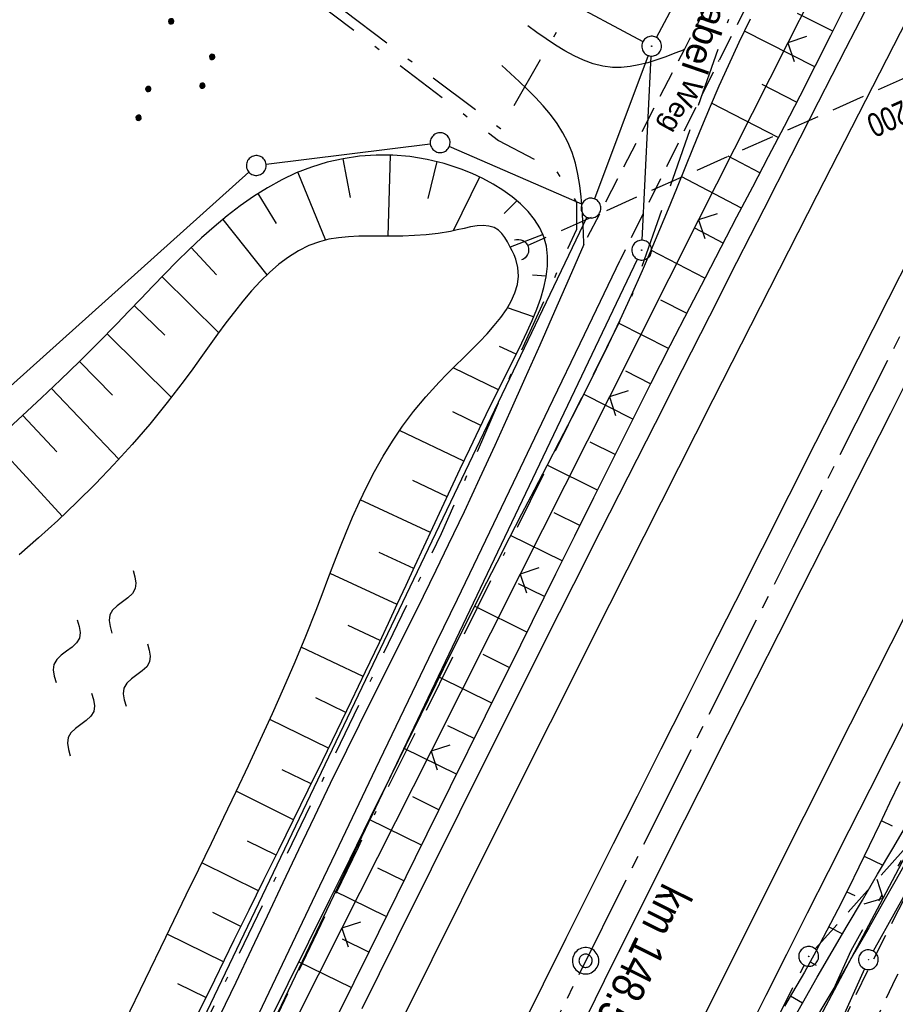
# Model space of a CAD drawing. Extents: x 512293 to 513004, y 476235 to 477180.
# Tile 8 of 25: x 512520 to 512586, y 476531 to 476606. Entities that reach past the tile are written whole.
import ezdxf
from ezdxf.enums import TextEntityAlignment as Align

# ---------------------------------------------------------------- set-up
doc = ezdxf.new("R2010")
doc.units = 0
doc.header["$LTSCALE"] = 10
doc.header["$MEASUREMENT"] = 0
for name, pattern in [('ACAD_ISO16W100', [73, 15, -6.5, 15, -6.5, 15, -7, 1, -7]), ('ACHSE', [5.5, 4, -0.5, 0.5, -0.5]), ('LT00', [0]), ('LT08', [0.42, 0.2, -0.1, 0.02, -0.1]), ('LT09', [0.54, 0.2, -0.1, 0.02, -0.1, 0.02, -0.1]), ('LT11', [0.3, 0.2, -0.1]), ('STRICHLINIE2', [0.375, 0.25, -0.125])]:
    doc.linetypes.add(name, pattern=pattern)
doc.layers.get('0').update_dxf_attribs({"linetype": 'LT00'})
for name, color, linetype in [('--WASSER_NUTZUNG', 180, 'Continuous'), ('-AX-020', 250, 'ACHSE'), ('-Haltung', 182, 'STRICHLINIE2'), ('-Haltungsbeschriftung', 182, 'LT00'), ('-ST-20-1', 250, 'LT00'), ('-ST-20-5', 250, 'LT00'), ('BAB-KABEL', 220, 'ACAD_ISO16W100'), ('BAB-KABEL_TEXT', 221, 'Continuous'), ('DFK_AB_L', 21, 'LT00'), ('DFK_AB_P', 7, 'LT00'), ('DFK_GZPKT', 250, 'LT00'), ('DFK_KATASTER', 250, 'LT00'), ('DFK_NUTZUNG', 250, 'LT00'), ('FELDWEG_TEXT', 1, 'Continuous'), ('GEMARKUNGSGRENZE', 3, 'LT09'), ('STROM_UNTER', 80, 'LT08'), ('V88_AFBR_BAB', 250, 'LT00'), ('V88_BOESCH', 250, 'LT00'), ('V88_BOSCHUNG', 250, 'LT00'), ('V88_EINFAHRT', 250, 'LT00'), ('V88_FELDWEG', 250, 'LT11'), ('V88_GRABEN', 250, 'LT00'), ('V88_KA_PRUF', 182, 'LT00'), ('V88_LD_MARK', 250, 'LT00'), ('V88_UK_DURCH', 182, 'LT00'), ('V88_ZAUN', 40, 'LT00')]:
    doc.layers.add(name, color=color, linetype=linetype)
doc.styles.add('Arial Fett', font='txt', dxfattribs={"width": 0.8})
doc.styles.add('Beschrift', font='ARIAL.TTF')
doc.styles.add('Haltungsbeschriftung', font='ARIAL.TTF', dxfattribs={"width": 0.75})

# ---------------------------------------------------------------- blocks, each defined once
blk = doc.blocks.new('SYMB7010')
at = {"color": 0, "linetype": 'ByBlock'}
for points in [[(-0.031408, 0.499213), (-0.093728, 0.49134), (-0.15457, 0.475719), (-0.212975, 0.452595), (-0.268021, 0.422333), (-0.31884, 0.385411), (-0.36463, 0.342411), (-0.40467, 0.29401), (-0.438329, 0.240973), (-0.465074, 0.184136), (-0.484486, 0.124395), (-0.496256, 0.062692), (-0.5002, 0)], [(0.5002, 0), (0.496256, 0.062692), (0.484485, 0.124395), (0.465074, 0.184136), (0.438329, 0.240973), (0.40467, 0.29401), (0.36463, 0.342411), (0.31884, 0.385411), (0.268021, 0.422333), (0.212975, 0.452595), (0.15457, 0.475719), (0.093728, 0.49134), (0.031408, 0.499213), (-0.031408, 0.499213)], [(-0.5002, 0), (-0.496256, -0.062692), (-0.484486, -0.124395), (-0.465075, -0.184136), (-0.438329, -0.240973), (-0.404671, -0.29401), (-0.36463, -0.342411), (-0.31884, -0.385411), (-0.268021, -0.422333), (-0.212975, -0.452595), (-0.154571, -0.475719), (-0.093728, -0.49134), (-0.031408, -0.499213), (0.031408, -0.499213)], [(0.031408, -0.499213), (0.093728, -0.491341), (0.15457, -0.475719), (0.212975, -0.452595), (0.268021, -0.422333), (0.31884, -0.385411), (0.36463, -0.342411), (0.404671, -0.294011), (0.438329, -0.240974), (0.465075, -0.184136), (0.484486, -0.124395), (0.496256, -0.062692), (0.500201, 0)]]:
    blk.add_lwpolyline(points, dxfattribs=at)
blk = doc.blocks.new('SYMB0003')
at = {"color": 0, "linetype": 'ByBlock'}
for p, q in [((-0.015712, 0), (0.010166, 0.012015)), ((0, -0.021257), (-0.015712, 0)), ((0.010166, 0.012015), (0, -0.021257))]:
    blk.add_line(p, q, dxfattribs=at)
for points in [[(-0.031395, 0.499013), (-0.093691, 0.491144), (-0.154509, 0.475528), (-0.21289, 0.452414), (-0.267913, 0.422164), (-0.318712, 0.385257), (-0.364484, 0.342274), (-0.404509, 0.293893), (-0.438154, 0.240877), (-0.464888, 0.184062), (-0.484292, 0.124345), (-0.496058, 0.062667), (-0.5, 0)], [(0.5, 0), (0.496057, 0.062667), (0.484292, 0.124345), (0.464888, 0.184062), (0.438153, 0.240877), (0.404509, 0.293893), (0.364484, 0.342274), (0.318712, 0.385257), (0.267913, 0.422164), (0.21289, 0.452414), (0.154509, 0.475528), (0.093691, 0.491144), (0.031395, 0.499013), (-0.031395, 0.499013)], [(-0.5, 0), (-0.496058, -0.062667), (-0.484292, -0.124345), (-0.464888, -0.184062), (-0.438154, -0.240877), (-0.404509, -0.293893), (-0.364485, -0.342274), (-0.318712, -0.385257), (-0.267914, -0.422164), (-0.21289, -0.452414), (-0.154509, -0.475529), (-0.093691, -0.491144), (-0.031395, -0.499014), (0.031395, -0.499014)], [(0.031395, -0.499014), (0.093691, -0.491144), (0.154509, -0.475529), (0.21289, -0.452414), (0.267914, -0.422164), (0.318712, -0.385257), (0.364485, -0.342274), (0.404509, -0.293893), (0.438154, -0.240877), (0.464889, -0.184062), (0.484292, -0.124345), (0.496058, -0.062667), (0.5, 0)]]:
    blk.add_lwpolyline(points, dxfattribs=at)
blk = doc.blocks.new('SYMB7250')
at = {"color": 0, "linetype": 'ByBlock'}
for points in [[(-0.25, 0.28), (-0.208333, 0.308889), (-0.166667, 0.331111), (-0.125, 0.34), (-0.083333, 0.331111), (-0.041667, 0.308889), (0, 0.28)], [(0, 0.28), (0.041667, 0.251111), (0.083333, 0.228889), (0.125, 0.22), (0.166667, 0.228889), (0.208333, 0.251111), (0.25, 0.28)], [(-0.74, 0), (-0.698333, 0.028889), (-0.656667, 0.051111), (-0.615, 0.06), (-0.573333, 0.051111), (-0.531667, 0.028889), (-0.49, 0)], [(-0.49, 0), (-0.448333, -0.028889), (-0.406667, -0.051111), (-0.365, -0.06), (-0.323333, -0.051111), (-0.281667, -0.028889), (-0.24, 0)], [(0.24, 0), (0.281667, 0.028889), (0.323333, 0.051111), (0.365, 0.06), (0.406667, 0.051111), (0.448333, 0.028889), (0.49, 0)], [(0.49, 0), (0.531667, -0.028889), (0.573333, -0.051111), (0.615, -0.06), (0.656667, -0.051111), (0.698333, -0.028889), (0.74, 0)], [(-0.25, -0.28), (-0.208333, -0.251111), (-0.166667, -0.228889), (-0.125, -0.22), (-0.083333, -0.228889), (-0.041667, -0.251111), (0, -0.28)], [(0, -0.28), (0.041667, -0.308889), (0.083333, -0.331111), (0.125, -0.34), (0.166667, -0.331111), (0.208333, -0.308889), (0.25, -0.28)]]:
    blk.add_lwpolyline(points, dxfattribs=at)
blk = doc.blocks.new('SYMB0002')
at = {"color": 0, "linetype": 'ByBlock'}
for points in [[(-0.031395, 0.499013), (-0.093691, 0.491144), (-0.154509, 0.475528), (-0.21289, 0.452414), (-0.267913, 0.422164), (-0.318712, 0.385257), (-0.364484, 0.342274), (-0.404509, 0.293893), (-0.438154, 0.240877), (-0.464888, 0.184062), (-0.484292, 0.124345), (-0.496058, 0.062667), (-0.5, 0)], [(0.5, 0), (0.496057, 0.062667), (0.484292, 0.124345), (0.464888, 0.184062), (0.438153, 0.240877), (0.404509, 0.293893), (0.364484, 0.342274), (0.318712, 0.385257), (0.267913, 0.422164), (0.21289, 0.452414), (0.154509, 0.475528), (0.093691, 0.491144), (0.031395, 0.499013), (-0.031395, 0.499013)], [(-0.5, 0), (-0.496058, -0.062667), (-0.484292, -0.124345), (-0.464888, -0.184062), (-0.438154, -0.240877), (-0.404509, -0.293893), (-0.364485, -0.342274), (-0.318712, -0.385257), (-0.267914, -0.422164), (-0.21289, -0.452414), (-0.154509, -0.475529), (-0.093691, -0.491144), (-0.031395, -0.499014), (0.031395, -0.499014)], [(0.031395, -0.499014), (0.093691, -0.491144), (0.154509, -0.475529), (0.21289, -0.452414), (0.267914, -0.422164), (0.318712, -0.385257), (0.364485, -0.342274), (0.404509, -0.293893), (0.438154, -0.240877), (0.464889, -0.184062), (0.484292, -0.124345), (0.496058, -0.062667), (0.5, 0)]]:
    blk.add_lwpolyline(points, dxfattribs=at)
blk = doc.blocks.new('SYMB0011')
at = {"color": 0, "linetype": 'ByBlock'}
for p, q in [((0.5, 0), (-0.5, 0)), ((0, 0.5), (0, -0.5))]:
    blk.add_line(p, q, dxfattribs=at)
blk = doc.blocks.new('SYMB1107')
at = {"color": 0, "linetype": 'ByBlock'}
for points in [[(-0.2, 0), (-0.196157, 0.039018), (-0.184776, 0.076537), (-0.166294, 0.111114), (-0.141421, 0.141421), (-0.111114, 0.166294), (-0.076537, 0.184776), (-0.039018, 0.196157), (0, 0.2)], [(0, 0.2), (0.039018, 0.196157), (0.076537, 0.184776), (0.111114, 0.166294), (0.141421, 0.141421), (0.166294, 0.111114), (0.184776, 0.076537), (0.196157, 0.039018), (0.2, 0)]]:
    blk.add_lwpolyline(points, dxfattribs=at)
blk = doc.blocks.new('SYMB0024')
at = {"color": 0, "linetype": 'ByBlock'}
for p, q in [((-0.5, 0.5), (0, 0)), ((0, 0), (0.5, 0.5))]:
    blk.add_line(p, q, dxfattribs=at)
blk = doc.blocks.new('SYMB7111')
at = {"color": 0, "linetype": 'ByBlock'}
for p, q in [((-0.13, 0.202919), (-0.13, 0.177081)), ((-0.125, 0.172895), (-0.125, 0.207105)), ((-0.12, 0.209164), (-0.12, 0.170836)), ((-0.115, 0.170204), (-0.115, 0.209796)), ((-0.11, 0.209164), (-0.11, 0.170836)), ((-0.105, 0.172895), (-0.105, 0.207105)), ((-0.1, 0.202919), (-0.1, 0.177081)), ((-0.095, 0.189874), (-0.095, 0.190146)), ((0.1, 0.202919), (0.1, 0.177081)), ((0.105, 0.172895), (0.105, 0.207105)), ((0.11, 0.209164), (0.11, 0.170836)), ((0.115, 0.170204), (0.115, 0.209796)), ((0.12, 0.209164), (0.12, 0.170836)), ((0.125, 0.172895), (0.125, 0.207105)), ((0.13, 0.202919), (0.13, 0.177081)), ((0.135, 0.189874), (0.135, 0.190146)), ((-0.515, -0.177081), (-0.515, -0.202919)), ((-0.51, -0.207105), (-0.51, -0.172895)), ((-0.505, -0.170836), (-0.505, -0.209164)), ((-0.5, -0.209796), (-0.5, -0.170204)), ((-0.495, -0.170836), (-0.495, -0.209164)), ((-0.49, -0.207105), (-0.49, -0.172895)), ((-0.485, -0.177081), (-0.485, -0.202919)), ((-0.48, -0.190126), (-0.48, -0.189854)), ((-0.285, -0.177081), (-0.285, -0.202919)), ((-0.28, -0.207105), (-0.28, -0.172895)), ((-0.275, -0.170836), (-0.275, -0.209164)), ((-0.27, -0.209796), (-0.27, -0.170204)), ((-0.265, -0.170836), (-0.265, -0.209164)), ((-0.26, -0.207105), (-0.26, -0.172895)), ((-0.255, -0.177081), (-0.255, -0.202919)), ((-0.25, -0.190126), (-0.25, -0.189854)), ((0.255, -0.177081), (0.255, -0.202919)), ((0.26, -0.207105), (0.26, -0.172895)), ((0.265, -0.170836), (0.265, -0.209164)), ((0.27, -0.209796), (0.27, -0.170204)), ((0.275, -0.170836), (0.275, -0.209164)), ((0.28, -0.207105), (0.28, -0.172895)), ((0.285, -0.177081), (0.285, -0.202919)), ((0.29, -0.190126), (0.29, -0.189854)), ((0.485, -0.177081), (0.485, -0.202919)), ((0.49, -0.207105), (0.49, -0.172895)), ((0.495, -0.170836), (0.495, -0.209164)), ((0.5, -0.209796), (0.5, -0.170204)), ((0.505, -0.170836), (0.505, -0.209164)), ((0.51, -0.207105), (0.51, -0.172895)), ((0.515, -0.177081), (0.515, -0.202919)), ((0.52, -0.190126), (0.52, -0.189854))]:
    blk.add_line(p, q, dxfattribs=at)
for points in [[(-0.095, 0.19), (-0.096981, 0.198678), (-0.10253, 0.205637), (-0.11055, 0.209499), (-0.11945, 0.209499), (-0.12747, 0.205637), (-0.133019, 0.198678), (-0.135, 0.19), (-0.133019, 0.181322), (-0.12747, 0.174363), (-0.11945, 0.170501), (-0.11055, 0.170501), (-0.10253, 0.174363), (-0.096981, 0.181322), (-0.095, 0.19)], [(0.135, 0.19), (0.133019, 0.198678), (0.12747, 0.205637), (0.11945, 0.209499), (0.11055, 0.209499), (0.10253, 0.205637), (0.096981, 0.198678), (0.095, 0.19), (0.096981, 0.181322), (0.10253, 0.174363), (0.11055, 0.170501), (0.11945, 0.170501), (0.12747, 0.174363), (0.133019, 0.181322), (0.135, 0.19)], [(-0.48, -0.19), (-0.481981, -0.181322), (-0.48753, -0.174363), (-0.49555, -0.170501), (-0.50445, -0.170501), (-0.51247, -0.174363), (-0.518019, -0.181322), (-0.52, -0.19), (-0.518019, -0.198678), (-0.51247, -0.205637), (-0.50445, -0.209499), (-0.49555, -0.209499), (-0.48753, -0.205637), (-0.481981, -0.198678), (-0.48, -0.19)], [(-0.25, -0.19), (-0.251981, -0.181322), (-0.25753, -0.174363), (-0.26555, -0.170501), (-0.27445, -0.170501), (-0.28247, -0.174363), (-0.288019, -0.181322), (-0.29, -0.19), (-0.288019, -0.198678), (-0.28247, -0.205637), (-0.27445, -0.209499), (-0.26555, -0.209499), (-0.25753, -0.205637), (-0.251981, -0.198678), (-0.25, -0.19)], [(0.29, -0.19), (0.288019, -0.181322), (0.28247, -0.174363), (0.27445, -0.170501), (0.26555, -0.170501), (0.25753, -0.174363), (0.251981, -0.181322), (0.25, -0.19), (0.251981, -0.198678), (0.25753, -0.205637), (0.26555, -0.209499), (0.27445, -0.209499), (0.28247, -0.205637), (0.288019, -0.198678), (0.29, -0.19)], [(0.52, -0.19), (0.518019, -0.181322), (0.51247, -0.174363), (0.50445, -0.170501), (0.49555, -0.170501), (0.48753, -0.174363), (0.481981, -0.181322), (0.48, -0.19), (0.481981, -0.198678), (0.48753, -0.205637), (0.49555, -0.209499), (0.50445, -0.209499), (0.51247, -0.205637), (0.518019, -0.198678), (0.52, -0.19)]]:
    blk.add_lwpolyline(points, dxfattribs=at)

msp = doc.modelspace()

# ---------------------------------------------------------------- linework, layer by layer
at = {"layer": '-AX-020', "ltscale": 0.2, "flags": 128}
msp.add_lwpolyline([(512885.852, 477104.505), (512876.279, 477089.439), (512864.582, 477070.918), (512852.939, 477052.364), (512841.352, 477033.775), (512829.822, 477015.15), (512818.352, 476996.488), (512806.945, 476977.787), (512795.603, 476959.048), (512789.644, 476949.141), (512778.405, 476930.339), (512767.236, 476911.496), (512756.135, 476892.613), (512745.103, 476873.688), (512734.14, 476854.724), (512723.246, 476835.72), (512712.422, 476816.676), (512701.668, 476797.593), (512690.983, 476778.471), (512680.369, 476759.309), (512669.824, 476740.11), (512659.35, 476720.871), (512648.946, 476701.595), (512638.612, 476682.281), (512628.349, 476662.929), (512618.157, 476643.54), (512608.036, 476624.113), (512597.985, 476604.65), (512588.006, 476585.15), (512578.098, 476565.614), (512568.261, 476546.042), (512558.497, 476526.434), (512548.803, 476506.791), (512539.182, 476487.112), (512529.632, 476467.399), (512520.155, 476447.65), (512510.749, 476427.867), (512501.416, 476408.05), (512492.156, 476388.199), (512482.968, 476368.314), (512473.852, 476348.396), (512464.81, 476328.445), (512455.84, 476308.46), (512447.421, 476289.518)], dxfattribs=at)
at = {"layer": '-Haltung'}
for p, q in [((512634.816, 476622.546), (512558.002, 476588.412)), ((512579.798, 476535.232), (512610.778, 476569.946)), ((512556.772, 476489.881), (512578.962, 476534.002))]:
    msp.add_line(p, q, dxfattribs=at)
at = {"layer": 'BAB-KABEL', "ltscale": 0.03, "flags": 128}
msp.add_lwpolyline([(512866.066, 477115.942), (512858.339, 477103.216), (512837.389, 477068.954), (512811.451, 477026.06), (512784.195, 476983.896), (512756.652, 476941.559), (512731.123, 476898.632), (512706.393, 476854.964), (512681.949, 476811.101), (512658.869, 476770.394), (512633.742, 476723.052), (512609.823, 476678.973), (512586.03, 476634.72), (512574.463, 476609.04), (512565.77, 476584.237), (512545.206, 476542.916), (512523.454, 476497.739), (512501.769, 476452.474), (512480.246, 476407.171), (512458.846, 476361.789), (512438.563, 476315.939), (512431.025, 476298.996)], dxfattribs=at)
at = {"layer": 'DFK_AB_L'}
for p, q in [((512567.776, 476604.18), (512645.134, 476747.68)), ((512634.965, 476626.275), (512584.185, 476535.075)), ((512566.706, 476588.839), (512567.384, 476602.771)), ((512457.773, 476360.017), (512566.347, 476587.413)), ((512583.514, 476533.735), (512550.096, 476459.035))]:
    msp.add_line(p, q, dxfattribs=at)
at = {"layer": 'DFK_KATASTER'}
for p, q in [((512511.411, 476633.556), (512566.759, 476603.874)), ((512567.157, 476602.818), (512563.093, 476591.972)), ((512538.254, 476594.583), (512550.676, 476596.127)), ((512562.142, 476591.569), (512552.108, 476595.922)), ((512486.968, 476549.151), (512536.952, 476593.989)), ((512562.506, 476590.594), (512453.294, 476362.277))]:
    msp.add_line(p, q, dxfattribs=at)
at = {"layer": 'GEMARKUNGSGRENZE', "ltscale": 2.5, "flags": 128}
msp.add_lwpolyline([(512662.881, 477019.06), (512665.355, 477019.758), (512738.72, 477049.297), (512738.99, 477019.086), (512739.252, 476992.813), (512744.893, 476991.756), (512768.614, 476987.278), (512769.092, 476987.319), (512777.276, 476981.672), (512787, 476972.858), (512793.073, 476957.981), (512807.533, 476945.1), (512822.526, 476938.933), (512824.402, 476934.299), (512796.549, 476911.861), (512790.137, 476900.652), (512672.431, 476693.04), (512634.028, 476627.675), (512582.478, 476535.092), (512548.415, 476458.949), (512546.863, 476455.288), (512492.583, 476342.249), (512465.663, 476278.973)], dxfattribs=at)
at = {"layer": 'STROM_UNTER', "ltscale": 2, "flags": 128}
for points in [[(512740.187, 477152.796), (512740.417, 477131.048), (512740.805, 477109.638), (512740.932, 477066.37), (512741.576, 477044.446), (512741.964, 477033.192), (512741.441, 477012.164), (512740.972, 476997.669), (512741.183, 476989.303), (512742.098, 476987.124), (512747.801, 476972.186), (512755.993, 476957.738), (512754.505, 476953.61), (512738.312, 476923.893), (512734.069, 476916.767), (512716.096, 476885.051), (512677.316, 476817.549), (512667.98, 476800.525), (512626.399, 476724.864), (512622.621, 476718.527), (512610.622, 476697.036), (512596.333, 476670.469), (512580.801, 476641.988), (512567.103, 476616.538), (512555.987, 476597.26), (512531.627, 476615.618), (512514.987, 476620.37), (512488.437, 476620.833), (512462.626, 476622.303), (512437.721, 476627.733), (512436.853, 476628.045)], [(512436.507, 476627.448), (512437.568, 476627.069), (512462.36, 476621.639), (512488.397, 476620.056), (512514.963, 476619.685), (512531.492, 476614.934), (512555.83, 476596.384), (512560.199, 476594.104), (512561.726, 476591.706), (512561.726, 476589.65), (512557.8, 476581.036), (512551.496, 476566.634), (512527.76, 476517.356), (512511.673, 476485.042), (512454.05, 476363.137), (512441.892, 476337.518), (512425.953, 476301.928)]]:
    msp.add_lwpolyline(points, dxfattribs=at)
at = {"layer": 'V88_AFBR_BAB'}
for points in [[(512597.683, 476608.577), (512594.986, 476603.325), (512592.294, 476598.071), (512588.802, 476591.235), (512585.319, 476584.394), (512581.847, 476577.547), (512579.821, 476573.54), (512577.798, 476569.531), (512575.776, 476565.522), (512573.755, 476561.512), (512571.733, 476557.503), (512569.928, 476553.925), (512568.122, 476550.346), (512566.319, 476546.767), (512564.518, 476543.186), (512562.723, 476539.603), (512560.933, 476536.017), (512559.219, 476532.565), (512557.51, 476529.11)], [(512562.488, 476530.086), (512564.546, 476534.237), (512566.692, 476538.545), (512568.847, 476542.849), (512571.009, 476547.149), (512573.177, 476551.446), (512575.35, 476555.74), (512577.043, 476559.079), (512578.738, 476562.416), (512580.433, 476565.754), (512582.127, 476569.092), (512583.819, 476572.431), (512585.507, 476575.772), (512586.979, 476578.694), (512588.45, 476581.616), (512589.921, 476584.539), (512591.393, 476587.46), (512592.868, 476590.381), (512594.349, 476593.298), (512595.836, 476596.212), (512597.395, 476599.245), (512598.96, 476602.274), (512600.532, 476605.301), (512602.107, 476608.326)], [(512545.531, 476530.741), (512548.148, 476536.024), (512550.77, 476541.305), (512552.914, 476545.615), (512555.062, 476549.924), (512557.214, 476554.23), (512559.371, 476558.534), (512561.535, 476562.834), (512563.586, 476566.895), (512565.642, 476570.954), (512567.701, 476575.011), (512569.761, 476579.067), (512571.822, 476583.123), (512573.875, 476587.168), (512575.929, 476591.213), (512577.984, 476595.257), (512580.042, 476599.299), (512582.106, 476603.339), (512584.295, 476607.607)], [(512614.127, 476606.67), (512611.343, 476601.281), (512608.567, 476595.889), (512605.798, 476590.492), (512602.375, 476583.789), (512598.964, 476577.08), (512595.565, 476570.365), (512593.55, 476566.372), (512591.538, 476562.378), (512589.527, 476558.384), (512587.514, 476554.391), (512585.499, 476550.398), (512583.924, 476547.284), (512582.348, 476544.17), (512580.772, 476541.056), (512579.198, 476537.941), (512577.627, 476534.825), (512576.06, 476531.706), (512574.499, 476528.585)], [(512562.279, 476588.514), (512561.173, 476585.976), (512560.064, 476583.439), (512558.95, 476580.905), (512557.829, 476578.373), (512556.699, 476575.847), (512555.557, 476573.325), (512554.402, 476570.811), (512553.23, 476568.304), (512552.039, 476565.806), (512551.091, 476563.852), (512550.133, 476561.903), (512549.167, 476559.957), (512548.197, 476558.014), (512547.224, 476556.072), (512546.253, 476554.129), (512545.285, 476552.184), (512544.323, 476550.236), (512543.107, 476547.742), (512541.902, 476545.242), (512540.707, 476542.737), (512539.517, 476540.23), (512538.329, 476537.722), (512537.141, 476535.214), (512535.95, 476532.707), (512534.752, 476530.204)], [(512537.464, 476529.847), (512538.985, 476533.019), (512540.502, 476536.192), (512542.017, 476539.367), (512543.532, 476542.541), (512545.047, 476545.716), (512546.564, 476548.889), (512548.101, 476552.092), (512549.639, 476555.294), (512551.18, 476558.495), (512552.722, 476561.695), (512554.263, 476564.896), (512556.959, 476570.503), (512559.653, 476576.111), (512562.344, 476581.721), (512565.034, 476587.331)]]:
    msp.add_lwpolyline(points, dxfattribs=at)
at = {"layer": 'V88_BOESCH'}
for points in [[(512582.016, 476606.441), (512580.96, 476604.325), (512579.795, 476602.023), (512578.619, 476599.727), (512577.434, 476597.436), (512576.242, 476595.148), (512575.046, 476592.863), (512573.848, 476590.577), (512572.652, 476588.292), (512571.459, 476586.004), (512570.272, 476583.714), (512568.802, 476580.851), (512567.344, 476577.981), (512565.895, 476575.107), (512564.453, 476572.229), (512563.017, 476569.348), (512561.585, 476566.466), (512560.155, 476563.582), (512557.495, 476558.218), (512554.837, 476552.853), (512552.181, 476547.487), (512549.529, 476542.119), (512546.038, 476535.036), (512542.555, 476527.948)], [(512574.882, 476605.563), (512574.026, 476603.801), (512573.198, 476602.025), (512572.513, 476600.493), (512571.847, 476598.952), (512571.196, 476597.403), (512570.556, 476595.85), (512569.923, 476594.293), (512569.292, 476592.735), (512568.659, 476591.178), (512568.02, 476589.624), (512567.37, 476588.075), (512566.706, 476586.532), (512565.869, 476584.656), (512565.008, 476582.792), (512564.124, 476580.938), (512563.221, 476579.093), (512562.303, 476577.255), (512561.373, 476575.423), (512560.432, 476573.595), (512559.486, 476571.77), (512558.536, 476569.946), (512557.586, 476568.123), (512556.639, 476566.298), (512555.698, 476564.47), (512554.531, 476562.175), (512553.377, 476559.875), (512552.231, 476557.57), (512551.092, 476555.262), (512549.957, 476552.952), (512548.823, 476550.642), (512547.688, 476548.332), (512546.134, 476545.183), (512544.575, 476542.037), (512543.013, 476538.892), (512541.451, 476535.747), (512539.891, 476532.601), (512538.334, 476529.453)], [(512532.887, 476529.893), (512534.364, 476532.909), (512535.849, 476535.932), (512536.967, 476538.2), (512538.088, 476540.47), (512539.209, 476542.739), (512540.327, 476545.007), (512541.439, 476547.269), (512542.543, 476549.524), (512543.637, 476551.769), (512544.716, 476554.002), (512545.779, 476556.22), (512546.822, 476558.421), (512547.503, 476559.87), (512548.176, 476561.314), (512548.846, 476562.756), (512549.515, 476564.199), (512550.185, 476565.646), (512550.86, 476567.101), (512551.542, 476568.568), (512552.235, 476570.048), (512552.94, 476571.546), (512553.662, 476573.065), (512554.403, 476574.607), (512555.165, 476576.178), (512555.952, 476577.778), (512556.767, 476579.413), (512557.186, 476580.248), (512557.602, 476581.089), (512558.004, 476581.933), (512558.383, 476582.777), (512558.727, 476583.617), (512559.025, 476584.449), (512559.267, 476585.271), (512559.443, 476586.079), (512559.542, 476586.87), (512559.553, 476587.641), (512559.466, 476588.388), (512559.27, 476589.108), (512558.969, 476589.776), (512558.568, 476590.413), (512558.077, 476591.019), (512557.506, 476591.591), (512556.866, 476592.127), (512556.168, 476592.626), (512555.423, 476593.086), (512554.642, 476593.505), (512553.835, 476593.881), (512553.014, 476594.212), (512551.723, 476594.638), (512550.428, 476594.955), (512549.133, 476595.165), (512547.845, 476595.272), (512546.569, 476595.28), (512545.309, 476595.19), (512544.071, 476595.007), (512542.86, 476594.734), (512541.681, 476594.373), (512540.539, 476593.929), (512539.432, 476593.407), (512538.357, 476592.815), (512537.311, 476592.157), (512536.292, 476591.442), (512535.297, 476590.675), (512534.323, 476589.863), (512533.368, 476589.013), (512532.428, 476588.13), (512531.502, 476587.222), (512530.586, 476586.295), (512529.677, 476585.356), (512528.774, 476584.41), (512527.873, 476583.465), (512526.971, 476582.527), (512525.554, 476581.084), (512524.129, 476579.67), (512522.699, 476578.283), (512521.263, 476576.917), (512519.823, 476575.571), (512518.38, 476574.24)], [(512527.587, 476529.767), (512529.12, 476532.944), (512530.659, 476536.128), (512532.208, 476539.32), (512533.158, 476541.275), (512534.109, 476543.233), (512535.057, 476545.192), (512535.996, 476547.153), (512536.924, 476549.115), (512537.837, 476551.076), (512538.73, 476553.036), (512539.6, 476554.994), (512540.443, 476556.95), (512541.255, 476558.903), (512542.031, 476560.852), (512542.486, 476562.033), (512542.933, 476563.212), (512543.38, 476564.388), (512543.834, 476565.561), (512544.302, 476566.731), (512544.792, 476567.896), (512545.31, 476569.056), (512545.863, 476570.211), (512546.46, 476571.36), (512547.106, 476572.502), (512547.809, 476573.638), (512548.577, 476574.767), (512549.416, 476575.887), (512550.333, 476577), (512551.336, 476578.103), (512551.935, 476578.717), (512552.553, 476579.328), (512553.177, 476579.939), (512553.797, 476580.548), (512554.401, 476581.158), (512554.979, 476581.768), (512555.519, 476582.38), (512556.01, 476582.994), (512556.44, 476583.611), (512556.8, 476584.232), (512557.077, 476584.858), (512557.26, 476585.489), (512557.339, 476586.125), (512557.301, 476586.769), (512557.137, 476587.42), (512557.012, 476587.733), (512556.864, 476588.05), (512556.701, 476588.371), (512556.516, 476588.718), (512556.317, 476589.052), (512556.096, 476589.352), (512555.847, 476589.597), (512555.498, 476589.803), (512555.105, 476589.914), (512554.675, 476589.946), (512554.213, 476589.917), (512553.728, 476589.843), (512553.227, 476589.739), (512552.715, 476589.623), (512552.201, 476589.511), (512551.276, 476589.351), (512550.367, 476589.247), (512549.474, 476589.187), (512548.597, 476589.159), (512547.738, 476589.152), (512546.898, 476589.155), (512546.077, 476589.156), (512545.276, 476589.143), (512544.496, 476589.106), (512543.737, 476589.032), (512543.001, 476588.911), (512542.287, 476588.731), (512541.476, 476588.431), (512540.696, 476588.041), (512539.943, 476587.569), (512539.215, 476587.021), (512538.509, 476586.406), (512537.822, 476585.731), (512537.152, 476585.005), (512536.496, 476584.233), (512535.851, 476583.425), (512535.214, 476582.588), (512534.583, 476581.73), (512533.955, 476580.857), (512533.327, 476579.979), (512532.697, 476579.102), (512532.061, 476578.234), (512530.773, 476576.555), (512529.455, 476574.938), (512528.11, 476573.379), (512526.739, 476571.876), (512525.344, 476570.423), (512523.929, 476569.017), (512522.494, 476567.653), (512521.042, 476566.329), (512519.576, 476565.039)], [(512586.192, 476547.884), (512585.42, 476546.267), (512584.649, 476544.651), (512583.876, 476543.036), (512583.096, 476541.424), (512582.307, 476539.818), (512581.504, 476538.219), (512580.683, 476536.63), (512579.842, 476535.053), (512578.977, 476533.489), (512578.083, 476531.94), (512577.461, 476530.9)]]:
    msp.add_lwpolyline(points, dxfattribs=at)
at = {"layer": 'V88_BOSCHUNG'}
for p, q in [((512581.123, 476604.65), (512578.447, 476605.99)), ((512579.764, 476601.963), (512574.437, 476604.655)), ((512578.385, 476599.274), (512575.777, 476600.616)), ((512576.999, 476596.601), (512571.961, 476599.217)), ((512544.05, 476595.003), (512544.604, 476592.071)), ((512547.628, 476595.279), (512547.474, 476589.153)), ((512551.166, 476594.786), (512550.484, 476591.996)), ((512575.606, 476593.932), (512573.204, 476595.191)), ((512540.642, 476593.972), (512542.738, 476588.853)), ((512554.401, 476593.622), (512552.408, 476589.555)), ((512574.214, 476591.275), (512569.666, 476593.658)), ((512537.629, 476592.365), (512539.012, 476590.114)), ((512557.232, 476591.83), (512556.271, 476590.849)), ((512534.971, 476590.41), (512538.303, 476586.211)), ((512572.822, 476588.617), (512570.676, 476589.741)), ((512559.21, 476589.262), (512556.727, 476588.32)), ((512532.583, 476588.278), (512534.503, 476586.212)), ((512571.439, 476585.966), (512567.37, 476588.076)), ((512530.377, 476586.081), (512534.664, 476581.84)), ((512559.451, 476586.132), (512558.395, 476586.201)), ((512570.064, 476583.311), (512568.115, 476584.312)), ((512528.279, 476583.891), (512530.598, 476581.649)), ((512558.492, 476583.034), (512556.519, 476583.738)), ((512568.7, 476580.65), (512564.906, 476582.577)), ((512526.217, 476581.756), (512531.087, 476576.956)), ((512557.17, 476580.217), (512555.904, 476580.811)), ((512524.135, 476579.676), (512526.64, 476577.123)), ((512555.822, 476577.514), (512552.407, 476579.185)), ((512567.341, 476577.975), (512565.473, 476578.924)), ((512522.011, 476577.625), (512527.116, 476572.283)), ((512565.99, 476575.297), (512562.269, 476577.186)), ((512519.85, 476575.595), (512522.431, 476572.842)), ((512554.51, 476574.829), (512552.377, 476575.862)), ((512553.223, 476572.141), (512548.356, 476574.451)), ((512517.668, 476573.588), (512522.835, 476567.973)), ((512564.65, 476572.623), (512562.776, 476573.564)), ((512563.315, 476569.947), (512559.518, 476571.833)), ((512551.949, 476569.438), (512549.349, 476570.66)), ((512550.687, 476566.728), (512545.377, 476569.2)), ((512561.984, 476567.269), (512560.056, 476568.216)), ((512560.651, 476564.581), (512556.744, 476566.5)), ((512549.426, 476564.006), (512546.806, 476565.225)), ((512548.163, 476561.285), (512543.096, 476563.643)), ((512559.318, 476561.894), (512557.345, 476562.863)), ((512557.985, 476559.206), (512554.018, 476561.155)), ((512546.887, 476558.558), (512544.457, 476559.7)), ((512545.597, 476555.839), (512540.91, 476558.065)), ((512556.653, 476556.518), (512554.665, 476557.494)), ((512555.321, 476553.83), (512551.348, 476555.781)), ((512544.293, 476553.125), (512542.016, 476554.218)), ((512542.979, 476550.417), (512538.523, 476552.578)), ((512553.99, 476551.141), (512552.007, 476552.115)), ((512552.659, 476548.453), (512548.702, 476550.396)), ((512541.657, 476547.713), (512539.465, 476548.787)), ((512540.329, 476545.012), (512535.998, 476547.157)), ((512551.329, 476545.763), (512549.354, 476546.733)), ((512550, 476543.074), (512546.05, 476545.014)), ((512584.792, 476544.95), (512585.624, 476544.557)), ((512539.002, 476542.321), (512536.851, 476543.387)), ((512537.674, 476539.631), (512533.391, 476541.753)), ((512583.497, 476542.25), (512584.923, 476541.564)), ((512548.673, 476540.383), (512546.696, 476541.354)), ((512547.346, 476537.693), (512543.384, 476539.638)), ((512582.181, 476539.565), (512582.783, 476539.266)), ((512536.346, 476536.941), (512534.213, 476537.998)), ((512580.826, 476536.903), (512581.853, 476536.369)), ((512535.022, 476534.249), (512530.769, 476536.355)), ((512546.021, 476535.001), (512544.035, 476535.976)), ((512544.697, 476532.309), (512540.716, 476534.265)), ((512579.415, 476534.273), (512579.873, 476534.019)), ((512533.7, 476531.556), (512531.582, 476532.605)), ((512577.931, 476531.683), (512578.834, 476531.153))]:
    msp.add_line(p, q, dxfattribs=at)
at = {"layer": 'V88_EINFAHRT'}
for points in [[(512569.874, 476603.249), (512569.187, 476602.98), (512568.501, 476602.72), (512567.817, 476602.48), (512567.136, 476602.269), (512566.459, 476602.097), (512565.787, 476601.974), (512565.122, 476601.909), (512564.464, 476601.912), (512563.724, 476602.007), (512562.993, 476602.191), (512562.271, 476602.454), (512561.556, 476602.784), (512560.846, 476603.171), (512560.142, 476603.602), (512559.441, 476604.068), (512558.743, 476604.555), (512558.046, 476605.054)], [(512562.279, 476588.514), (512562.255, 476589.423), (512562.222, 476590.329), (512562.172, 476591.227), (512562.099, 476592.113), (512561.993, 476592.985), (512561.846, 476593.838), (512561.651, 476594.669), (512561.398, 476595.474), (512561.081, 476596.248), (512560.703, 476596.974), (512560.262, 476597.671), (512559.768, 476598.343), (512559.226, 476598.994), (512558.646, 476599.626), (512558.035, 476600.245), (512557.401, 476600.853), (512556.751, 476601.453), (512556.093, 476602.05)]]:
    msp.add_lwpolyline(points, dxfattribs=at)
at = {"layer": 'V88_FELDWEG', "flags": 128}
for points in [[(512744.868, 476995.991), (512744.927, 476993.768), (512744.989, 476991.544), (512745.007, 476990.896), (512745.018, 476990.248), (512745.018, 476989.498), (512745.011, 476988.748), (512745.008, 476987.998), (512745.021, 476987.249), (512745.059, 476986.499), (512745.158, 476985.553), (512745.316, 476984.613), (512745.532, 476983.687), (512745.805, 476982.78), (512746.174, 476981.801), (512746.607, 476980.852), (512747.097, 476979.928), (512747.637, 476979.028), (512748.221, 476978.15), (512748.842, 476977.29), (512749.494, 476976.445), (512750.17, 476975.615), (512750.863, 476974.795), (512751.567, 476973.983), (512752.275, 476973.177), (512753.921, 476971.309), (512755.555, 476969.454), (512757.18, 476967.611), (512758.798, 476965.777), (512760.412, 476963.948), (512762.024, 476962.122), (512762.536, 476961.1), (512762.981, 476960.047), (512763.358, 476958.968), (512763.664, 476957.867), (512763.898, 476956.748), (512764.061, 476955.616), (512764.149, 476954.477), (512764.165, 476953.334), (512764.106, 476952.192), (512763.974, 476951.057), (512763.77, 476949.932), (512763.493, 476948.823), (512762.136, 476945.938), (512760.712, 476943.084), (512759.223, 476940.265), (512757.669, 476937.48), (512756.052, 476934.732), (512754.371, 476932.022), (512752.081, 476928.183), (512749.792, 476924.343), (512747.505, 476920.503), (512745.222, 476916.66), (512742.942, 476912.814), (512740.668, 476908.966), (512738.276, 476904.903), (512735.893, 476900.835), (512733.518, 476896.762), (512731.154, 476892.683), (512728.8, 476888.597), (512726.459, 476884.505), (512724.593, 476881.223), (512722.734, 476877.936), (512720.879, 476874.647), (512719.028, 476871.357), (512717.179, 476868.065), (512715.329, 476864.773), (512713.477, 476861.483), (512711.418, 476857.832), (512709.355, 476854.183), (512707.291, 476850.535), (512705.227, 476846.887), (512703.165, 476843.238), (512701.106, 476839.587), (512699.051, 476835.934), (512696.821, 476831.954), (512694.598, 476827.97), (512692.38, 476823.984), (512690.167, 476819.995), (512687.957, 476816.004), (512685.75, 476812.011), (512683.881, 476808.627), (512682.011, 476805.244), (512680.139, 476801.862), (512678.263, 476798.482), (512676.381, 476795.105), (512674.492, 476791.732), (512672.594, 476788.364), (512671.118, 476785.76), (512669.637, 476783.159), (512668.155, 476780.559), (512666.673, 476777.958), (512665.193, 476775.357), (512663.718, 476772.752), (512662.251, 476770.144), (512660.792, 476767.531), (512659.345, 476764.911), (512657.999, 476762.447), (512656.663, 476759.977), (512655.335, 476757.503), (512654.012, 476755.026), (512652.693, 476752.547), (512651.375, 476750.067), (512650.056, 476747.587), (512648.734, 476745.11), (512647.407, 476742.635), (512646.072, 476740.164), (512644.647, 476737.549), (512643.214, 476734.938), (512641.775, 476732.331), (512640.332, 476729.725), (512638.889, 476727.12), (512637.448, 476724.514), (512636.011, 476721.906), (512634.58, 476719.294), (512633.159, 476716.677), (512631.723, 476714.007), (512630.297, 476711.331), (512628.878, 476708.652), (512627.464, 476705.97), (512626.052, 476703.287), (512624.64, 476700.603), (512623.225, 476697.921), (512621.806, 476695.242), (512620.379, 476692.567), (512618.795, 476689.622), (512617.201, 476686.682), (512615.599, 476683.746), (512613.994, 476680.812), (512612.386, 476677.88), (512610.778, 476674.947), (512609.174, 476672.013), (512607.574, 476669.076), (512605.718, 476665.647), (512603.87, 476662.213), (512602.03, 476658.775), (512600.195, 476655.335), (512598.363, 476651.892), (512596.533, 476648.449), (512594.703, 476645.005), (512592.928, 476641.667), (512591.153, 476638.329), (512589.38, 476634.989), (512587.61, 476631.648), (512585.846, 476628.304), (512584.089, 476624.957), (512582.34, 476621.605), (512580.685, 476618.411), (512579.038, 476615.212), (512577.397, 476612.011), (512575.761, 476608.806), (512574.128, 476605.601), (512572.497, 476602.394), (512565.034, 476587.331)], [(512742.454, 476995.896), (512742.523, 476994.597), (512742.597, 476993.299), (512742.685, 476992.001), (512742.753, 476991.119), (512742.822, 476990.237), (512742.91, 476988.956), (512742.982, 476987.674), (512743.042, 476986.384), (512743.072, 476985.664), (512743.106, 476984.943), (512743.153, 476984.225), (512743.22, 476983.513), (512743.315, 476982.809), (512743.447, 476982.118), (512743.694, 476981.203), (512744.015, 476980.314), (512744.404, 476979.449), (512744.853, 476978.605), (512745.356, 476977.782), (512745.905, 476976.976), (512746.494, 476976.185), (512747.115, 476975.408), (512747.763, 476974.643), (512748.428, 476973.886), (512749.106, 476973.137), (512749.788, 476972.393), (512750.468, 476971.652), (512751.695, 476970.295), (512752.894, 476968.94), (512754.071, 476967.588), (512755.227, 476966.237), (512756.368, 476964.888), (512757.498, 476963.541), (512758.619, 476962.194), (512759.737, 476960.847), (512760.223, 476959.901), (512760.636, 476958.92), (512760.973, 476957.911), (512761.233, 476956.88), (512761.415, 476955.832), (512761.517, 476954.773), (512761.538, 476953.709), (512761.479, 476952.647), (512761.339, 476951.593), (512761.121, 476950.552), (512760.824, 476949.53), (512759.622, 476946.779), (512758.348, 476944.061), (512757.001, 476941.377), (512755.582, 476938.731), (512754.093, 476936.124), (512752.535, 476933.558), (512750.211, 476929.676), (512747.888, 476925.794), (512745.569, 476921.909), (512743.256, 476918.021), (512740.949, 476914.129), (512738.652, 476910.231), (512735.805, 476905.367), (512732.973, 476900.494), (512730.156, 476895.612), (512727.353, 476890.723), (512724.562, 476885.826), (512722.362, 476881.947), (512720.168, 476878.064), (512717.977, 476874.179), (512715.79, 476870.293), (512713.603, 476866.406), (512711.415, 476862.52), (512709.019, 476858.27), (512706.622, 476854.02), (512704.223, 476849.771), (512701.825, 476845.522), (512699.428, 476841.272), (512697.033, 476837.021), (512694.818, 476833.083), (512692.608, 476829.143), (512690.402, 476825.201), (512688.202, 476821.255), (512686.009, 476817.305), (512683.825, 476813.35), (512682.211, 476810.415), (512680.599, 476807.478), (512678.989, 476804.54), (512677.376, 476801.604), (512675.76, 476798.67), (512674.137, 476795.739), (512672.505, 476792.813), (512670.863, 476789.893), (512669.498, 476787.488), (512668.127, 476785.087), (512666.752, 476782.688), (512665.376, 476780.29), (512664, 476777.891), (512662.628, 476775.491), (512661.261, 476773.087), (512659.903, 476770.679), (512658.556, 476768.265), (512657.222, 476765.843), (512655.907, 476763.42), (512654.605, 476760.991), (512653.312, 476758.556), (512652.027, 476756.117), (512650.746, 476753.675), (512649.467, 476751.233), (512648.186, 476748.791), (512646.901, 476746.352), (512645.608, 476743.917), (512644.306, 476741.487), (512643.013, 476739.102), (512641.71, 476736.723), (512640.398, 476734.349), (512639.081, 476731.977), (512637.76, 476729.608), (512636.437, 476727.239), (512635.115, 476724.871), (512633.796, 476722.5), (512632.482, 476720.127), (512631.175, 476717.75), (512629.724, 476715.087), (512628.283, 476712.419), (512626.85, 476709.746), (512625.424, 476707.07), (512624.001, 476704.392), (512622.581, 476701.712), (512621.161, 476699.033), (512619.74, 476696.353), (512618.316, 476693.676), (512616.503, 476690.284), (512614.684, 476686.896), (512612.858, 476683.511), (512611.029, 476680.129), (512609.196, 476676.748), (512607.361, 476673.368), (512605.526, 476669.988), (512603.372, 476666.02), (512601.221, 476662.051), (512599.073, 476658.079), (512596.931, 476654.105), (512594.795, 476650.127), (512592.668, 476646.145), (512591.122, 476643.237), (512589.58, 476640.328), (512588.041, 476637.417), (512586.502, 476634.505), (512584.962, 476631.595), (512583.419, 476628.685), (512581.873, 476625.778), (512580.321, 476622.873), (512579.007, 476620.424), (512577.69, 476617.977), (512576.373, 476615.53), (512575.058, 476613.082), (512573.749, 476610.63), (512572.446, 476608.176), (512571.154, 476605.716), (512569.874, 476603.249), (512562.279, 476588.514)], [(512467.572, 476277.87), (512467.747, 476278.259), (512468.771, 476280.546), (512469.785, 476282.837), (512470.877, 476285.337), (512471.958, 476287.843), (512473.03, 476290.352), (512474.095, 476292.865), (512475.156, 476295.379), (512476.214, 476297.894), (512477.273, 476300.409), (512478.334, 476302.923), (512479.401, 476305.434), (512480.474, 476307.943), (512481.659, 476310.684), (512482.853, 476313.421), (512484.054, 476316.155), (512485.261, 476318.887), (512486.47, 476321.617), (512487.68, 476324.347), (512488.89, 476327.078), (512490.095, 476329.81), (512491.296, 476332.544), (512492.489, 476335.282), (512493.465, 476337.539), (512494.436, 476339.797), (512495.407, 476342.056), (512496.378, 476344.315), (512497.354, 476346.572), (512498.336, 476348.825), (512499.326, 476351.075), (512500.329, 476353.32), (512501.345, 476355.558), (512502.369, 476357.771), (512503.407, 476359.978), (512504.459, 476362.179), (512505.52, 476364.375), (512506.591, 476366.566), (512508.108, 476369.641), (512509.636, 476372.711), (512511.174, 476375.776), (512512.718, 476378.838), (512514.266, 476381.898), (512515.816, 476384.957), (512517.312, 476387.911), (512518.806, 476390.866), (512520.296, 476393.823), (512521.778, 476396.784), (512523.251, 476399.75), (512524.714, 476402.72), (512526.162, 476405.697), (512527.595, 476408.682), (512528.847, 476411.327), (512530.088, 476413.978), (512531.32, 476416.633), (512532.544, 476419.292), (512533.764, 476421.952), (512534.982, 476424.614), (512536.2, 476427.276), (512537.419, 476429.937), (512538.644, 476432.595), (512541.701, 476439.153), (512544.801, 476445.691), (512547.946, 476452.208), (512551.136, 476458.705), (512552.234, 476460.915), (512553.333, 476463.125), (512554.431, 476465.335), (512555.525, 476467.547), (512556.61, 476469.763), (512557.684, 476471.984), (512558.742, 476474.212), (512559.783, 476476.448), (512560.801, 476478.693), (512561.851, 476481.077), (512562.875, 476483.471), (512563.878, 476485.875), (512564.863, 476488.287), (512565.833, 476490.706), (512566.791, 476493.13), (512567.74, 476495.558), (512568.684, 476497.989), (512569.626, 476500.42), (512570.569, 476502.852), (512571.517, 476505.281), (512572.648, 476508.151), (512573.792, 476511.014), (512574.953, 476513.871), (512576.132, 476516.72), (512577.334, 476519.559), (512578.56, 476522.387), (512579.813, 476525.202), (512581.096, 476528.005), (512582.599, 476531.183), (512584.145, 476534.34), (512585.735, 476537.476), (512587.371, 476540.588), (512589.053, 476543.676), (512589.9, 476545.19), (512590.762, 476546.695), (512591.641, 476548.19), (512592.541, 476549.673), (512593.464, 476551.14), (512594.151, 476552.199), (512594.848, 476553.251), (512595.551, 476554.299), (512596.255, 476555.347), (512596.956, 476556.396), (512597.651, 476557.449), (512598.335, 476558.509), (512599.003, 476559.579), (512599.968, 476561.2), (512600.892, 476562.845), (512601.777, 476564.511), (512602.626, 476566.198), (512603.44, 476567.901), (512604.05, 476569.235), (512604.645, 476570.575), (512605.228, 476571.92), (512605.803, 476573.268), (512606.375, 476574.618), (512606.947, 476575.967), (512607.523, 476577.314), (512608.108, 476578.657), (512608.704, 476579.994), (512609.316, 476581.324), (512610.091, 476582.936), (512610.892, 476584.536), (512611.715, 476586.126), (512612.558, 476587.706), (512613.415, 476589.28), (512614.284, 476590.847), (512615.16, 476592.412), (512616.04, 476593.974), (512616.92, 476595.537), (512617.797, 476597.102), (512618.667, 476598.67), (512619.526, 476600.243), (512620.37, 476601.824), (512621.314, 476603.643), (512622.238, 476605.472), (512623.144, 476607.31), (512624.036, 476609.155), (512624.918, 476611.005), (512625.792, 476612.859), (512626.661, 476614.715), (512627.53, 476616.571), (512628.402, 476618.426), (512629.279, 476620.278), (512630.165, 476622.126), (512631.063, 476623.968), (512632.242, 476626.329), (512633.445, 476628.679), (512634.67, 476631.017), (512635.914, 476633.345), (512637.175, 476635.664), (512638.452, 476637.974), (512639.791, 476640.365), (512641.142, 476642.75), (512642.502, 476645.129), (512643.868, 476647.504), (512645.239, 476649.877), (512646.611, 476652.249), (512647.982, 476654.622), (512649.349, 476656.996), (512650.711, 476659.374), (512652.064, 476661.756), (512653.741, 476664.742), (512655.402, 476667.736), (512657.05, 476670.737), (512658.688, 476673.744), (512660.317, 476676.756), (512661.94, 476679.771), (512663.559, 476682.789), (512665.175, 476685.808)], [(512636.117, 476587.891), (512634.237, 476585.977), (512632.355, 476584.067), (512630.468, 476582.161), (512628.573, 476580.263), (512626.669, 476578.375), (512624.752, 476576.499), (512622.821, 476574.638), (512620.873, 476572.795), (512619.513, 476571.531), (512618.141, 476570.281), (512616.753, 476569.048), (512615.346, 476567.837), (512613.917, 476566.651), (512612.463, 476565.495), (512610.981, 476564.372), (512609.467, 476563.286), (512608.538, 476562.649), (512607.602, 476562.022), (512606.665, 476561.397), (512605.731, 476560.768), (512604.807, 476560.129), (512603.899, 476559.475), (512603.011, 476558.797), (512602.149, 476558.092), (512601.319, 476557.351), (512600.483, 476556.528), (512599.684, 476555.665), (512598.92, 476554.766), (512598.184, 476553.839), (512597.474, 476552.887), (512596.786, 476551.916), (512596.115, 476550.933), (512595.457, 476549.942), (512594.286, 476548.13), (512593.146, 476546.308), (512592.036, 476544.473), (512590.956, 476542.622), (512589.889, 476540.727), (512588.85, 476538.815), (512587.837, 476536.887), (512586.847, 476534.945), (512585.878, 476532.992), (512584.929, 476531.028), (512583.998, 476529.056), (512583.081, 476527.076), (512581.81, 476524.272), (512580.562, 476521.458), (512579.337, 476518.635), (512578.131, 476515.805), (512576.943, 476512.967), (512575.771, 476510.123), (512574.611, 476507.274), (512573.463, 476504.42), (512572.394, 476501.74), (512571.329, 476499.057), (512570.267, 476496.373), (512569.204, 476493.69), (512568.136, 476491.008), (512567.062, 476488.33), (512565.978, 476485.655), (512564.882, 476482.986), (512563.77, 476480.323), (512562.639, 476477.668), (512561.397, 476474.815), (512560.131, 476471.973), (512558.844, 476469.139), (512557.537, 476466.315), (512556.212, 476463.499), (512554.87, 476460.69), (512553.514, 476457.889), (512552.218, 476455.243), (512550.914, 476452.602), (512549.604, 476449.963), (512548.29, 476447.327), (512546.977, 476444.69), (512545.665, 476442.053), (512544.36, 476439.412), (512543.062, 476436.768), (512541.776, 476434.119), (512540.503, 476431.463), (512539.397, 476429.12), (512538.3, 476426.773), (512537.212, 476424.421), (512536.129, 476422.067), (512535.049, 476419.712), (512533.968, 476417.356), (512532.885, 476415.002), (512531.797, 476412.65), (512530.702, 476410.302), (512529.596, 476407.959), (512528.309, 476405.271), (512527.008, 476402.589), (512525.696, 476399.913), (512524.375, 476397.241), (512523.049, 476394.571), (512521.72, 476391.903), (512520.392, 476389.234), (512519.067, 476386.564), (512517.748, 476383.891), (512516.468, 476381.277), (512515.195, 476378.66), (512513.926, 476376.041), (512512.661, 476373.42), (512511.397, 476370.798), (512510.133, 476368.177), (512508.866, 476365.557), (512507.775, 476363.307), (512506.683, 476361.057), (512505.593, 476358.807), (512504.507, 476356.554), (512503.428, 476354.298), (512501.121, 476349.396), (512498.859, 476344.473), (512496.642, 476339.529), (512494.473, 476334.565), (512493.308, 476331.845), (512492.155, 476329.12), (512491.012, 476326.392), (512489.875, 476323.66), (512488.743, 476320.927), (512487.612, 476318.193), (512486.48, 476315.459), (512485.344, 476312.727), (512484.203, 476309.998), (512483.052, 476307.272), (512481.696, 476304.099), (512480.327, 476300.932), (512478.945, 476297.77), (512477.552, 476294.613), (512476.149, 476291.46), (512474.739, 476288.31), (512473.322, 476285.163), (512471.9, 476282.018), (512470.617, 476279.188), (512469.511, 476276.749)]]:
    msp.add_lwpolyline(points, dxfattribs=at)
at = {"layer": 'V88_GRABEN'}
for points in [[(512577.719, 476529.166), (512578.823, 476531.134), (512579.943, 476533.093), (512581.077, 476535.045), (512582.219, 476536.992), (512583.368, 476538.937), (512584.518, 476540.88), (512585.667, 476542.824), (512586.811, 476544.771), (512587.684, 476546.265), (512588.555, 476547.76), (512589.43, 476549.253), (512590.311, 476550.741), (512591.204, 476552.223), (512592.39, 476554.142), (512593.598, 476556.048), (512594.825, 476557.942), (512596.068, 476559.825), (512597.324, 476561.701), (512598.59, 476563.571), (512599.862, 476565.438), (512601.137, 476567.302)], [(512602.26, 476566.789), (512601.003, 476564.925), (512599.749, 476563.06), (512598.5, 476561.191), (512597.26, 476559.318), (512596.031, 476557.437), (512594.816, 476555.548), (512593.617, 476553.648), (512592.438, 476551.736), (512591.531, 476550.232), (512590.635, 476548.721), (512589.75, 476547.204), (512588.872, 476545.682), (512588, 476544.156), (512586.962, 476542.327), (512585.926, 476540.495), (512584.89, 476538.665), (512583.85, 476536.836), (512582.804, 476535.012), (512581.747, 476533.193), (512580.678, 476531.382), (512579.592, 476529.581)]]:
    msp.add_lwpolyline(points, dxfattribs=at)
at = {"layer": 'V88_LD_MARK'}
for points in [[(512502.702, 476435.341), (512511.311, 476453.427), (512519.981, 476471.483), (512528.713, 476489.51), (512537.506, 476507.507), (512546.36, 476525.474), (512555.275, 476543.411), (512564.251, 476561.318), (512572.07, 476576.795), (512579.934, 476592.249), (512587.842, 476607.68), (512595.795, 476623.089), (512603.791, 476638.475), (512611.831, 476653.838), (512619.913, 476669.179), (512628.037, 476684.498), (512637.7, 476702.587), (512647.421, 476720.644), (512657.202, 476738.669), (512667.041, 476756.662), (512676.94, 476774.623)], [(512613.421, 476612.863), (512607.169, 476600.767), (512600.945, 476588.656), (512594.748, 476576.531), (512588.581, 476564.391), (512582.442, 476552.237), (512575.43, 476538.262), (512568.456, 476524.268), (512561.521, 476510.254), (512554.624, 476496.222), (512547.765, 476482.171), (512540.945, 476468.101), (512534.253, 476454.205), (512527.597, 476440.291)]]:
    msp.add_lwpolyline(points, dxfattribs=at)
at = {"layer": 'V88_ZAUN'}
for p, q in [((512584.473, 476617.175), (512577.725, 476603.779)), ((512577.725, 476603.779), (512570.977, 476590.383)), ((512570.977, 476590.383), (512564.229, 476576.986)), ((512564.229, 476576.986), (512557.481, 476563.59)), ((512557.481, 476563.59), (512550.733, 476550.194)), ((512584.925, 476539.076), (512591.938, 476552.336)), ((512550.733, 476550.194), (512543.985, 476536.797))]:
    msp.add_line(p, q, dxfattribs=at)
for points in [[(512578.216, 476525.674), (512579.551, 476528.916), (512584.925, 476539.076)], [(512543.985, 476536.797), (512540.404, 476529.689), (512537.36, 476523.34)]]:
    msp.add_lwpolyline(points, dxfattribs=at)

# ---------------------------------------------------------------- block references
at = {"layer": '--WASSER_NUTZUNG', "xscale": 9.999999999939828, "yscale": 10.00000000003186, "zscale": 10, "rotation": 251.2882999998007}
msp.add_blockref('SYMB7250', (512525.815, 476556.855), dxfattribs=at)
at = {"layer": '-ST-20-1', "rotation": 258.929999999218}
msp.add_blockref('SYMB0002', (512562.424, 476534.342), dxfattribs=at)
at = {"layer": '-ST-20-5', "xscale": 1.999999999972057, "yscale": 2, "zscale": 2, "rotation": 258.9300000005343}
msp.add_blockref('SYMB0002', (512562.424, 476534.342), dxfattribs=at)
at = {"layer": 'DFK_AB_P', "xscale": 1.499999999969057, "yscale": 1.5, "zscale": 1.5, "rotation": 251.2881100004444}
for p in [(512567.42, 476603.52), (512566.67, 476588.09), (512583.82, 476534.42)]:
    msp.add_blockref('SYMB0003', p, dxfattribs=at)
at = {"layer": 'DFK_GZPKT', "xscale": 1.499999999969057, "yscale": 1.5, "zscale": 1.5, "rotation": 251.2881100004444}
for p in [(512551.42, 476596.22), (512537.51, 476594.49), (512562.83, 476591.27)]:
    msp.add_blockref('SYMB7010', p, dxfattribs=at)
at = {"layer": 'DFK_NUTZUNG', "xscale": 10, "yscale": 10, "zscale": 10, "rotation": 251.28826}
msp.add_blockref('SYMB7111', (512532.003, 476602.228), dxfattribs=at)
at = {"layer": 'V88_FELDWEG', "xscale": 0.09999999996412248, "yscale": 0.09999999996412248, "zscale": 0.1, "rotation": 239.9696990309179}
for p in [(512569.874, 476603.249), (512572.497, 476602.394)]:
    msp.add_blockref('SYMB0011', p, dxfattribs=at)
at = {"layer": 'V88_KA_PRUF', "xscale": 1.500000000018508, "yscale": 1.500000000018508, "zscale": 1.5, "rotation": 239.9696990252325}
msp.add_blockref('SYMB0003', (512579.299, 476534.672), dxfattribs=at)
at = {"layer": 'V88_UK_DURCH', "xscale": 3.99999999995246, "yscale": 3.999999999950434, "zscale": 4, "rotation": 289.3505481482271}
msp.add_blockref('SYMB1107', (512557.317, 476588.107), dxfattribs=at)
at = {"layer": 'V88_ZAUN', "yscale": 2.100000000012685, "zscale": 2.1}
for p, xscale, rotation in [((512577.725, 476603.779), 2.099999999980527, 243.2657190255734), ((512570.977, 476590.383), 2.099999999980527, 243.2657190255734), ((512564.229, 476576.986), 2.099999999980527, 243.2657190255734), ((512557.481, 476563.59), 2.099999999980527, 243.2657190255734), ((512550.733, 476550.194), 2.099999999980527, 243.2657190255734), ((512584.925, 476539.076), 2.100000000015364, 62.1279290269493), ((512543.985, 476536.797), 2.099999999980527, 243.2657190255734)]:
    msp.add_blockref('SYMB0024', p, dxfattribs=dict(at, xscale=xscale, rotation=rotation))

# ---------------------------------------------------------------- texts
at = {"layer": '-Haltungsbeschriftung', "style": 'Haltungsbeschriftung', "width": 0.75}
msp.add_text('BR DN 1200', height=1.8, rotation=203.95801, dxfattribs=at).set_placement((512593.206, 476602.501))
at = {"layer": '-ST-20-5', "style": 'Arial Fett', "width": 0.8}
msp.add_text(' km 148.5', height=2.5, rotation=-116.4524, dxfattribs=at).set_placement((512568.63, 476541.041))
at = {"layer": 'BAB-KABEL_TEXT', "style": 'Beschrift'}
msp.add_text('BAB-Kabel', height=2, rotation=251.08104, dxfattribs=at).set_placement((512571.85, 476608.338), align=Align.CENTER)
at = {"layer": 'FELDWEG_TEXT', "style": 'Beschrift'}
msp.add_text('Weg', height=1.5, rotation=241.3114, dxfattribs=at).set_placement((512570.048, 476601.224))

doc.saveas('drawing.dxf')
